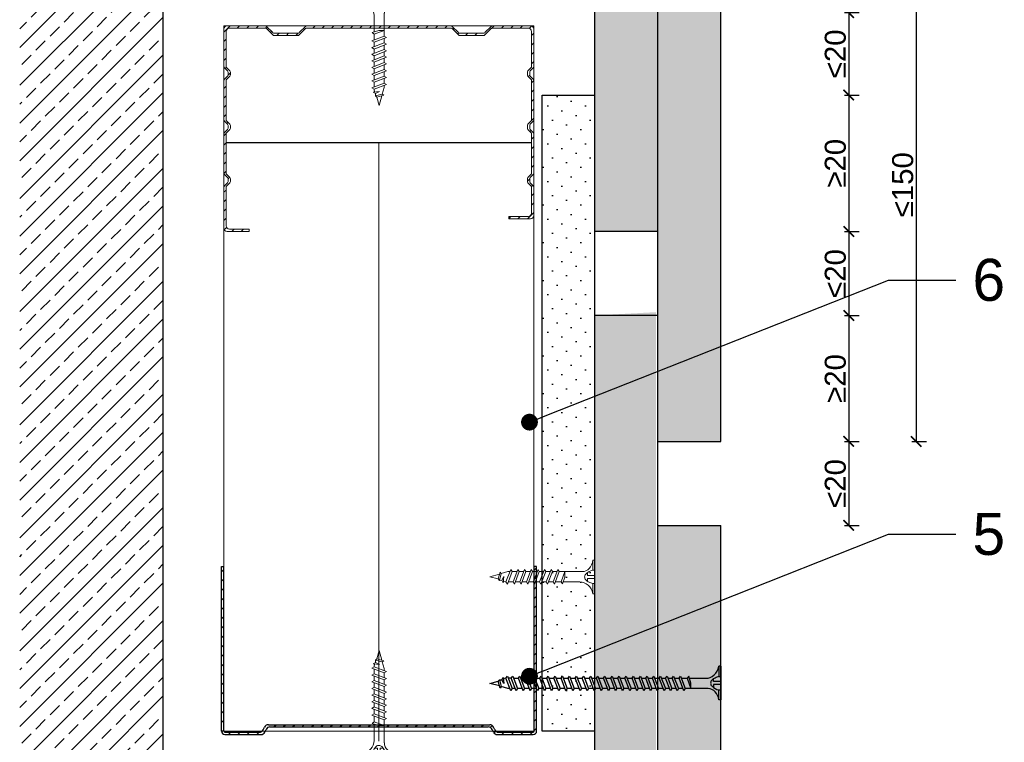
# Model space of a CAD drawing. Header units: millimetres. Extents: x 311 to 5395, y 1032 to 1644.
# Tile 29 of 30: x 5161 to 5395, y 1349 to 1522. Entities that reach past the tile are written whole.
import ezdxf
from ezdxf import colors
from ezdxf.entities.mleader import LeaderData, LeaderLine
from ezdxf.math import Vec2, Vec3

# ---------------------------------------------------------------- set-up
doc = ezdxf.new("R2010")
doc.units = ezdxf.units.MM
for name, color, linetype, lineweight in [('_ISOVER WELNA', 7, 'BATTING', 9), ('_RIGIPS AKCESORIA', 7, 'Continuous', 18), ('_RIGIPS G-K', 7, 'Continuous', 25), ('_RIGIPS PROFIL', 7, 'Continuous', 18), ('OPISY', 7, 'Continuous', 9), ('WYMIARY', 7, 'Continuous', 25)]:
    doc.layers.add(name, color=color, linetype=linetype, lineweight=lineweight)
doc.layers.add('_Rigips_Akcesoria', color=7, linetype='Continuous')
doc.styles.get("Standard").update_dxf_attribs({"font": 'arial.ttf'})
doc.linetypes.add('BATTING', pattern='A,0.00254,-2.54,[134,ltypeshp.shx,S=2.54,R=0,X=-2.54,Y=0],-5.08,[134,ltypeshp.shx,S=2.54,R=180,X=2.54,Y=0],-2.54', length=10.16254)
doc.dimstyles.new('ISO-25', dxfattribs={"dimtxt": 5, "dimasz": 2.5, "dimexe": 2.5, "dimexo": 0.625, "dimtad": 1, "dimtxsty": 'Standard', "dimblk": 'ARCHTICK', "dimcen": 2.5, "dimadec": 0, "dimazin": 0, "dimtfac": 1, "dimtmove": 0, "dimatfit": 3, "dimfxl": 1, "dimfxlon": 1, "dimarcsym": 0})
pattern_1 = [(45, (6715.6008, -1052.7205), (-1.122532, 3.367596), [0, -3.175])]

# ---------------------------------------------------------------- blocks, each defined once
blk = doc.blocks.new('TN 25')
at = {"layer": '_RIGIPS AKCESORIA'}
for p, q in [((0, -0.84), (0, 7.16)), ((0, 7.16), (0.46, 7.16)), ((0.46, 7.16), (0.46, 4.78)), ((0.46, 4.78), (0, 4.78)), ((8.47, 4.46), (8.79, 5)), ((8.79, 5), (9.93, 2.01)), ((10.1, 4.46), (10.41, 5)), ((10.41, 5), (11.56, 2.01)), ((11.67, 4.46), (11.99, 5)), ((11.99, 5), (13.14, 2.01)), ((13.21, 4.46), (13.52, 5)), ((13.52, 5), (14.67, 2.01)), ((14.8, 4.46), (15.12, 5)), ((15.12, 5), (16.26, 2.01)), ((16.42, 4.46), (16.73, 5)), ((16.73, 5), (17.88, 2.01)), ((17.99, 4.46), (18.31, 5)), ((18.31, 5), (19.45, 2.01)), ((19.68, 4.46), (20, 5)), ((20, 5), (21.14, 2.01)), ((0, 3.5), (1.77, 3.5)), ((0, 2.83), (1.77, 2.83)), ((1.77, 3.5), (1.77, 4.2)), ((1.77, 2.83), (1.77, 2.18)), ((3.02, 4.46), (8.47, 4.46)), ((7.12, 4.46), (7.12, 3.18)), ((8.03, 2.01), (7.12, 4.46)), ((7.12, 3.18), (7.65, 1.53)), ((9.61, 1.51), (8.47, 4.46)), ((9, 4.46), (10.1, 4.46)), ((11.23, 1.51), (10.1, 4.46)), ((10.62, 4.46), (11.67, 4.46)), ((12.81, 1.51), (11.67, 4.46)), ((12.2, 4.46), (13.21, 4.46)), ((14.34, 1.51), (13.21, 4.46)), ((13.73, 4.46), (14.8, 4.46)), ((15.94, 1.51), (14.8, 4.46)), ((15.33, 4.46), (16.42, 4.46)), ((17.55, 1.51), (16.42, 4.46)), ((16.94, 4.46), (17.99, 4.46)), ((19.13, 1.51), (17.99, 4.46)), ((18.52, 4.46), (19.68, 4.46)), ((20.82, 1.51), (19.68, 4.46)), ((20.21, 4.46), (20.7, 4.46)), ((20.7, 4.46), (22.28, 3.98)), ((21.85, 1.83), (21.67, 3.28)), ((21.67, 3.28), (22.14, 2.4)), ((22.14, 2.4), (21.85, 1.83)), ((22.7, 2.36), (22.14, 2.4)), ((22.28, 3.98), (22.56, 4.37)), ((22.7, 2.36), (22.28, 3.98)), ((22.56, 4.37), (23.03, 2.71)), ((23.03, 2.71), (22.7, 2.36)), ((22.71, 3.85), (25, 3.24)), ((25, 3.24), (23.03, 2.71)), ((0.46, 1.64), (0, 1.64)), ((0.46, -0.84), (0.46, 1.64)), ((7.49, 2.01), (3.55, 2.01)), ((7.65, 1.53), (8.03, 2.01)), ((9.41, 2.01), (8.03, 2.01)), ((9.93, 2.01), (9.61, 1.51)), ((11.04, 2.01), (9.93, 2.01)), ((11.56, 2.01), (11.23, 1.51)), ((12.61, 2.01), (11.56, 2.01)), ((13.14, 2.01), (12.81, 1.51)), ((14.15, 2.01), (13.14, 2.01)), ((14.67, 2.01), (14.34, 1.51)), ((15.74, 2.01), (14.67, 2.01)), ((16.26, 2.01), (15.94, 1.51)), ((17.36, 2.01), (16.26, 2.01)), ((17.88, 2.01), (17.55, 1.51)), ((18.93, 2.01), (17.88, 2.01)), ((19.45, 2.01), (19.13, 1.51)), ((19.45, 2.01), (20.62, 2.01)), ((21.14, 2.01), (20.82, 1.51)), ((21.14, 2.01), (21.81, 2.12)), ((0, -0.84), (0.46, -0.84))]:
    blk.add_line(p, q, dxfattribs=at)
for centre, major_axis, ratio, start_param, end_param in [((3.09, 7.67), (0.17, 3.2), 0.826134, 1.773653, 3.180586), ((-0.04, 0.9), (0, 3.93), 0.848176, -0.720942, -0.151112), ((0.59, 4.62), (0, 2.81), 0.848176, 3.475072, 3.862535), ((1.66, 3.18), (0, 0.895), 0.848176, -1.552777, -0.720942), ((1.66, 3.18), (0, 0.895), 0.848176, 3.862535, 4.730408), ((3.37, -1.57), (0.28, 3.57), 0.832181, 0.035984, 1.430787), ((-2.73, 15.91), (0, 14.76), 0.848176, 3.399396, 3.475072)]:
    blk.add_ellipse(centre, major_axis=major_axis, ratio=ratio, start_param=start_param, end_param=end_param, dxfattribs=at)
blk = doc.blocks.new('CW 75 ULTRASTIL')
h = blk.add_hatch()
h.set_pattern_fill('ANSI31', color=256, scale=0.5, style=0)
h.paths.add_polyline_path([(106.07, 103.31, -0.414214), (106.87, 104.11), (115.19, 104.11, -0.198912), (115.55, 103.96), (116.25, 103.25, 0.198912), (116.61, 103.11), (117.19, 103.11, 0.198912), (117.55, 103.25), (118.25, 103.96, -0.198912), (118.61, 104.11), (127.89, 104.11, -0.198912), (128.25, 103.96), (128.95, 103.25, 0.198912), (129.31, 103.11), (129.89, 103.11, 0.198912), (130.25, 103.25), (130.95, 103.96, -0.198912), (131.31, 104.11), (140.59, 104.11, -0.198912), (140.95, 103.96), (141.65, 103.25, 0.198912), (142.01, 103.11), (142.59, 103.11, 0.198912), (142.95, 103.25), (143.65, 103.96, -0.198912), (144.01, 104.11), (153.17, 104.11, -0.414214), (153.97, 103.31), (153.97, 98.66), (154.52, 98.66), (154.52, 103.86, 0.414214), (153.72, 104.66), (144.01, 104.66, 0.198912), (143.65, 104.51), (142.95, 103.8, -0.198912), (142.59, 103.66), (142.01, 103.66, -0.198912), (141.65, 103.8), (140.95, 104.51, 0.198912), (140.59, 104.66), (131.31, 104.66, 0.198912), (130.95, 104.51), (130.25, 103.8, -0.198912), (129.89, 103.66), (129.31, 103.66, -0.198912), (128.95, 103.8), (128.25, 104.51, 0.198912), (127.89, 104.66), (118.61, 104.66, 0.198912), (118.25, 104.51), (117.55, 103.8, -0.198912), (117.19, 103.66), (116.61, 103.66, -0.198912), (116.25, 103.8), (115.55, 104.51, 0.198912), (115.19, 104.66), (106.32, 104.66, 0.414214), (105.52, 103.86), (105.52, 94.86, 0.198912), (105.67, 94.51), (107.17, 93, -0.198912), (107.32, 92.65), (107.32, 87.06, -0.198912), (107.17, 86.71), (105.67, 85.2, 0.198912), (105.52, 84.85), (105.52, 50.66, 0.198912), (105.67, 50.31), (107.17, 48.8, -0.198912), (107.32, 48.45), (107.32, 42.86, -0.198912), (107.17, 42.51), (105.67, 41, 0.198912), (105.52, 40.65), (105.52, 31.66, 0.414214), (106.32, 30.86), (115.19, 30.86, 0.198912), (115.55, 31), (116.25, 31.71, -0.198912), (116.61, 31.86), (117.19, 31.86, -0.198912), (117.55, 31.71), (118.25, 31, 0.198912), (118.61, 30.86), (127.89, 30.86, 0.198912), (128.25, 31), (128.95, 31.71, -0.198912), (129.31, 31.86), (129.89, 31.86, -0.198912), (130.25, 31.71), (130.95, 31, 0.198912), (131.31, 30.86), (140.59, 30.86, 0.198912), (140.95, 31), (141.65, 31.71, -0.198912), (142.01, 31.86), (142.59, 31.86, -0.198912), (142.95, 31.71), (143.65, 31, 0.198912), (144.01, 30.86), (150.72, 30.86, 0.414214), (151.52, 31.66), (151.52, 36.86), (150.97, 36.86), (150.97, 32.21, -0.414214), (150.17, 31.41), (144.01, 31.41, -0.198912), (143.65, 31.55), (142.95, 32.26, 0.198912), (142.59, 32.41), (142.01, 32.41, 0.198912), (141.65, 32.26), (140.95, 31.55, -0.198912), (140.59, 31.41), (131.31, 31.41, -0.198912), (130.95, 31.55), (130.25, 32.26, 0.198912), (129.89, 32.41), (129.31, 32.41, 0.198912), (128.95, 32.26), (128.25, 31.55, -0.198912), (127.89, 31.41), (118.61, 31.41, -0.198912), (118.25, 31.55), (117.55, 32.26, 0.198912), (117.19, 32.41), (116.61, 32.41, 0.198912), (116.25, 32.26), (115.55, 31.55, -0.198912), (115.19, 31.41), (106.87, 31.41, -0.414214), (106.07, 32.21), (106.07, 40.65, -0.198912), (106.22, 41), (107.72, 42.51, 0.198912), (107.87, 42.86), (107.87, 48.45, 0.198912), (107.72, 48.8), (106.22, 50.31, -0.198912), (106.07, 50.66), (106.07, 84.85, -0.198912), (106.22, 85.2), (107.72, 86.71, 0.198912), (107.87, 87.06), (107.87, 92.65, 0.198912), (107.72, 93), (106.22, 94.51, -0.198912), (106.07, 94.86)])
at = {"layer": '_RIGIPS PROFIL'}
for p, q in [((105.52, 103.86), (105.52, 94.86)), ((106.07, 103.31), (106.07, 94.86)), ((115.19, 104.66), (106.32, 104.66)), ((115.19, 104.11), (106.87, 104.11)), ((115.55, 104.51), (116.25, 103.8)), ((115.55, 103.96), (116.25, 103.25)), ((117.19, 103.66), (116.61, 103.66)), ((118.25, 104.51), (117.55, 103.8)), ((118.25, 103.96), (117.55, 103.25)), ((127.89, 104.66), (118.61, 104.66)), ((127.89, 104.11), (118.61, 104.11)), ((128.25, 104.51), (128.95, 103.8)), ((128.25, 103.96), (128.95, 103.25)), ((129.89, 103.66), (129.31, 103.66)), ((130.95, 104.51), (130.25, 103.8)), ((130.95, 103.96), (130.25, 103.25)), ((131.31, 104.66), (140.59, 104.66)), ((131.31, 104.11), (140.59, 104.11)), ((140.95, 104.51), (141.65, 103.8)), ((140.95, 103.96), (141.65, 103.25)), ((142.59, 103.66), (142.01, 103.66)), ((143.65, 104.51), (142.95, 103.8)), ((143.65, 103.96), (142.95, 103.25)), ((153.72, 104.66), (144.01, 104.66)), ((153.17, 104.11), (144.01, 104.11)), ((153.97, 98.66), (153.97, 103.31)), ((154.52, 98.66), (154.52, 103.86)), ((117.19, 103.11), (116.61, 103.11)), ((129.89, 103.11), (129.31, 103.11)), ((142.59, 103.11), (142.01, 103.11)), ((153.97, 98.66), (154.52, 98.66)), ((107.17, 93), (105.67, 94.51)), ((107.72, 93), (106.22, 94.51)), ((107.32, 92.65), (107.32, 87.06)), ((107.87, 92.65), (107.87, 87.06)), ((105.52, 84.85), (105.52, 50.66)), ((107.17, 86.71), (105.67, 85.2)), ((106.07, 84.85), (106.07, 50.66)), ((107.72, 86.71), (106.22, 85.2)), ((107.17, 48.8), (105.67, 50.31)), ((107.72, 48.8), (106.22, 50.31)), ((107.32, 42.86), (107.32, 48.45)), ((107.87, 42.86), (107.87, 48.45)), ((107.17, 42.51), (105.67, 41)), ((107.72, 42.51), (106.22, 41)), ((105.52, 31.66), (105.52, 40.65)), ((106.07, 32.21), (106.07, 40.65)), ((150.97, 36.86), (150.97, 32.21)), ((150.97, 36.86), (151.52, 36.86)), ((151.52, 36.86), (151.52, 31.66)), ((115.19, 30.86), (106.32, 30.86)), ((115.19, 31.41), (106.87, 31.41)), ((115.55, 31.55), (116.25, 32.26)), ((115.55, 31), (116.25, 31.71)), ((117.19, 32.41), (116.61, 32.41)), ((117.19, 31.86), (116.61, 31.86)), ((118.25, 31.55), (117.55, 32.26)), ((118.25, 31), (117.55, 31.71)), ((127.89, 31.41), (118.61, 31.41)), ((127.89, 30.86), (118.61, 30.86)), ((128.25, 31.55), (128.95, 32.26)), ((128.25, 31), (128.95, 31.71)), ((129.89, 32.41), (129.31, 32.41)), ((129.89, 31.86), (129.31, 31.86)), ((130.95, 31.55), (130.25, 32.26)), ((130.95, 31), (130.25, 31.71)), ((131.31, 31.41), (140.59, 31.41)), ((131.31, 30.86), (140.59, 30.86)), ((140.95, 31.55), (141.65, 32.26)), ((140.95, 31), (141.65, 31.71)), ((142.59, 32.41), (142.01, 32.41)), ((142.59, 31.86), (142.01, 31.86)), ((143.65, 31.55), (142.95, 32.26)), ((143.65, 31), (142.95, 31.71)), ((150.17, 31.41), (144.01, 31.41)), ((150.72, 30.86), (144.01, 30.86))]:
    blk.add_line(p, q, dxfattribs=at)
for centre, radius, start, end in [((106.32, 103.86), 0.8, 90, 180), ((106.87, 103.31), 0.8, 90, 180), ((115.19, 104.16), 0.5, 45, 90), ((115.19, 103.61), 0.5, 45, 90), ((116.61, 104.16), 0.5, 225, 270), ((116.61, 103.61), 0.5, 225, 270), ((117.19, 104.16), 0.5, 270, 315), ((117.19, 103.61), 0.5, 270, 315), ((118.61, 104.16), 0.5, 90, 135), ((118.61, 103.61), 0.5, 90, 135), ((127.89, 104.16), 0.5, 45, 90), ((127.89, 103.61), 0.5, 45, 90), ((129.31, 104.16), 0.5, 225, 270), ((129.31, 103.61), 0.5, 225, 270), ((129.89, 104.16), 0.5, 270, 315), ((129.89, 103.61), 0.5, 270, 315), ((131.31, 104.16), 0.5, 90, 135), ((131.31, 103.61), 0.5, 90, 135), ((140.59, 104.16), 0.5, 45, 90), ((140.59, 103.61), 0.5, 45, 90), ((142.01, 104.16), 0.5, 225, 270), ((142.01, 103.61), 0.5, 225, 270), ((142.59, 104.16), 0.5, 270, 315), ((142.59, 103.61), 0.5, 270, 315), ((144.01, 104.16), 0.5, 90, 135), ((144.01, 103.61), 0.5, 90, 135), ((153.17, 103.31), 0.8, 0, 90), ((153.72, 103.86), 0.8, 0, 90), ((106.02, 94.86), 0.5, 180, 225), ((106.57, 94.86), 0.5, 180, 225), ((106.82, 92.65), 0.5, 0, 45), ((107.37, 92.65), 0.5, 0, 45), ((106.82, 87.06), 0.5, 315, 0), ((107.37, 87.06), 0.5, 315, 0), ((106.02, 84.85), 0.5, 135, 180), ((106.57, 84.85), 0.5, 135, 180), ((106.02, 50.66), 0.5, 180, 225), ((106.57, 50.66), 0.5, 180, 225), ((106.82, 48.45), 0.5, 0, 45), ((107.37, 48.45), 0.5, 0, 45), ((106.82, 42.86), 0.5, 315, 0), ((107.37, 42.86), 0.5, 315, 0), ((106.02, 40.65), 0.5, 135, 180), ((106.57, 40.65), 0.5, 135, 180), ((106.32, 31.66), 0.8, 180, 270), ((106.87, 32.21), 0.8, 180, 270), ((115.19, 31.91), 0.5, 270, 315), ((115.19, 31.36), 0.5, 270, 315), ((116.61, 31.91), 0.5, 90, 135), ((116.61, 31.36), 0.5, 90, 135), ((117.19, 31.91), 0.5, 45, 90), ((117.19, 31.36), 0.5, 45, 90), ((118.61, 31.91), 0.5, 225, 270), ((118.61, 31.36), 0.5, 225, 270), ((127.89, 31.91), 0.5, 270, 315), ((127.89, 31.36), 0.5, 270, 315), ((129.31, 31.91), 0.5, 90, 135), ((129.31, 31.36), 0.5, 90, 135), ((129.89, 31.91), 0.5, 45, 90), ((129.89, 31.36), 0.5, 45, 90), ((131.31, 31.91), 0.5, 225, 270), ((131.31, 31.36), 0.5, 225, 270), ((140.59, 31.91), 0.5, 270, 315), ((140.59, 31.36), 0.5, 270, 315), ((142.01, 31.91), 0.5, 90, 135), ((142.01, 31.36), 0.5, 90, 135), ((142.59, 31.91), 0.5, 45, 90), ((142.59, 31.36), 0.5, 45, 90), ((144.01, 31.91), 0.5, 225, 270), ((144.01, 31.36), 0.5, 225, 270), ((150.17, 32.21), 0.8, 270, 0), ((150.72, 31.66), 0.8, 270, 0)]:
    blk.add_arc(centre, radius, start, end, dxfattribs=at)
blk = doc.blocks.new('TN 55')
at = {"layer": '_Rigips_Akcesoria'}
for p, q in [((0, -0.84), (0, 7.16)), ((0, 7.16), (0.46, 7.16)), ((0.46, 7.16), (0.46, 4.78)), ((0.46, 4.78), (0, 4.78)), ((8.47, 4.46), (8.79, 5)), ((8.79, 5), (9.93, 2.01)), ((10.1, 4.46), (10.41, 5)), ((10.41, 5), (11.56, 2.01)), ((11.67, 4.46), (11.99, 5)), ((11.99, 5), (13.14, 2.01)), ((13.21, 4.46), (13.52, 5)), ((13.52, 5), (14.67, 2.01)), ((14.8, 4.46), (15.12, 5)), ((15.12, 5), (16.26, 2.01)), ((16.42, 4.46), (16.73, 5)), ((16.73, 5), (17.88, 2.01)), ((17.99, 4.46), (18.31, 5)), ((18.31, 5), (19.45, 2.01)), ((19.68, 4.46), (20, 5)), ((20, 5), (21.14, 2.01)), ((21.37, 4.46), (21.69, 5)), ((21.69, 5), (22.83, 2.01)), ((23.06, 4.46), (23.38, 5)), ((23.38, 5), (24.52, 2.01)), ((24.75, 4.46), (25.07, 5)), ((25.07, 5), (26.21, 2.01)), ((26.44, 4.46), (26.76, 5)), ((26.76, 5), (27.9, 2.01)), ((28.13, 4.46), (28.45, 5)), ((28.45, 5), (29.59, 2.01)), ((29.82, 4.46), (30.14, 5)), ((30.14, 5), (31.28, 2.01)), ((31.51, 4.46), (31.83, 5)), ((31.83, 5), (32.97, 2.01)), ((33.2, 4.46), (33.52, 5)), ((33.52, 5), (34.66, 2.01)), ((34.89, 4.46), (35.21, 5)), ((35.21, 5), (36.35, 2.01)), ((36.58, 4.46), (36.9, 5)), ((36.9, 5), (38.04, 2.01)), ((38.27, 4.46), (38.59, 5)), ((38.59, 5), (39.73, 2.01)), ((39.96, 4.46), (40.28, 5)), ((40.28, 5), (41.42, 2.01)), ((41.65, 4.46), (41.97, 5)), ((41.97, 5), (43.11, 2.01)), ((43.34, 4.46), (43.66, 5)), ((43.66, 5), (44.8, 2.01)), ((45.03, 4.46), (45.35, 5)), ((45.35, 5), (46.49, 2.01)), ((46.72, 4.46), (47.04, 5)), ((47.04, 5), (48.18, 2.01)), ((48.41, 4.46), (48.73, 5)), ((48.73, 5), (49.87, 2.01)), ((49.68, 4.46), (50, 5)), ((50, 5), (51.14, 2.01)), ((0, 3.5), (1.77, 3.5)), ((0, 2.83), (1.77, 2.83)), ((1.77, 3.5), (1.77, 4.2)), ((1.77, 2.83), (1.77, 2.18)), ((3.02, 4.46), (8.47, 4.46)), ((7.12, 4.46), (7.12, 3.18)), ((8.03, 2.01), (7.12, 4.46)), ((7.12, 3.18), (7.65, 1.53)), ((9.61, 1.51), (8.47, 4.46)), ((9, 4.46), (10.1, 4.46)), ((11.23, 1.51), (10.1, 4.46)), ((10.62, 4.46), (11.67, 4.46)), ((12.81, 1.51), (11.67, 4.46)), ((12.2, 4.46), (13.21, 4.46)), ((14.34, 1.51), (13.21, 4.46)), ((13.73, 4.46), (14.8, 4.46)), ((15.94, 1.51), (14.8, 4.46)), ((15.33, 4.46), (16.42, 4.46)), ((17.55, 1.51), (16.42, 4.46)), ((16.94, 4.46), (17.99, 4.46)), ((19.13, 1.51), (17.99, 4.46)), ((18.52, 4.46), (19.68, 4.46)), ((20.82, 1.51), (19.68, 4.46)), ((20.21, 4.46), (21.37, 4.46)), ((22.51, 1.51), (21.37, 4.46)), ((21.9, 4.46), (23.06, 4.46)), ((24.2, 1.51), (23.06, 4.46)), ((23.59, 4.46), (24.75, 4.46)), ((25.89, 1.51), (24.75, 4.46)), ((25.28, 4.46), (26.44, 4.46)), ((27.58, 1.51), (26.44, 4.46)), ((26.96, 4.46), (28.13, 4.46)), ((29.27, 1.51), (28.13, 4.46)), ((28.65, 4.46), (29.82, 4.46)), ((30.96, 1.51), (29.82, 4.46)), ((30.34, 4.46), (31.51, 4.46)), ((32.65, 1.51), (31.51, 4.46)), ((32.03, 4.46), (33.2, 4.46)), ((34.34, 1.51), (33.2, 4.46)), ((33.72, 4.46), (34.89, 4.46)), ((36.03, 1.51), (34.89, 4.46)), ((35.41, 4.46), (36.58, 4.46)), ((37.72, 1.51), (36.58, 4.46)), ((37.1, 4.46), (38.27, 4.46)), ((39.41, 1.51), (38.27, 4.46)), ((38.79, 4.46), (39.96, 4.46)), ((41.1, 1.51), (39.96, 4.46)), ((40.48, 4.46), (41.65, 4.46)), ((42.79, 1.51), (41.65, 4.46)), ((42.17, 4.46), (43.34, 4.46)), ((44.48, 1.51), (43.34, 4.46)), ((43.86, 4.46), (45.03, 4.46)), ((46.17, 1.51), (45.03, 4.46)), ((45.55, 4.46), (46.72, 4.46)), ((47.86, 1.51), (46.72, 4.46)), ((47.24, 4.46), (48.41, 4.46)), ((49.55, 1.51), (48.41, 4.46)), ((48.93, 4.46), (49.68, 4.46)), ((50.82, 1.51), (49.68, 4.46)), ((50.21, 4.46), (50.7, 4.46)), ((50.7, 4.46), (52.28, 3.98)), ((51.85, 1.83), (51.67, 3.28)), ((51.67, 3.28), (52.14, 2.4)), ((52.14, 2.4), (51.85, 1.83)), ((52.7, 2.36), (52.14, 2.4)), ((52.28, 3.98), (52.56, 4.37)), ((52.7, 2.36), (52.28, 3.98)), ((52.56, 4.37), (53.03, 2.71)), ((53.03, 2.71), (52.7, 2.36)), ((52.71, 3.85), (55, 3.24)), ((55, 3.24), (53.03, 2.71)), ((0.46, 1.64), (0, 1.64)), ((0.46, -0.84), (0.46, 1.64)), ((7.49, 2.01), (3.55, 2.01)), ((7.65, 1.53), (8.03, 2.01)), ((9.41, 2.01), (8.03, 2.01)), ((9.93, 2.01), (9.61, 1.51)), ((11.04, 2.01), (9.93, 2.01)), ((11.56, 2.01), (11.23, 1.51)), ((12.61, 2.01), (11.56, 2.01)), ((13.14, 2.01), (12.81, 1.51)), ((14.15, 2.01), (13.14, 2.01)), ((14.67, 2.01), (14.34, 1.51)), ((15.74, 2.01), (14.67, 2.01)), ((16.26, 2.01), (15.94, 1.51)), ((17.36, 2.01), (16.26, 2.01)), ((17.88, 2.01), (17.55, 1.51)), ((18.93, 2.01), (17.88, 2.01)), ((19.45, 2.01), (19.13, 1.51)), ((20.62, 2.01), (19.45, 2.01)), ((21.14, 2.01), (20.82, 1.51)), ((22.31, 2.01), (21.14, 2.01)), ((22.83, 2.01), (22.51, 1.51)), ((24, 2.01), (22.83, 2.01)), ((24.52, 2.01), (24.2, 1.51)), ((25.69, 2.01), (24.52, 2.01)), ((26.21, 2.01), (25.89, 1.51)), ((27.38, 2.01), (26.21, 2.01)), ((27.9, 2.01), (27.58, 1.51)), ((29.07, 2.01), (27.9, 2.01)), ((29.59, 2.01), (29.27, 1.51)), ((30.76, 2.01), (29.59, 2.01)), ((31.28, 2.01), (30.96, 1.51)), ((32.45, 2.01), (31.28, 2.01)), ((32.97, 2.01), (32.65, 1.51)), ((34.14, 2.01), (32.97, 2.01)), ((34.66, 2.01), (34.34, 1.51)), ((35.83, 2.01), (34.66, 2.01)), ((36.35, 2.01), (36.03, 1.51)), ((37.52, 2.01), (36.35, 2.01)), ((38.04, 2.01), (37.72, 1.51)), ((39.21, 2.01), (38.04, 2.01)), ((39.73, 2.01), (39.41, 1.51)), ((40.9, 2.01), (39.73, 2.01)), ((41.42, 2.01), (41.1, 1.51)), ((42.59, 2.01), (41.42, 2.01)), ((43.11, 2.01), (42.79, 1.51)), ((44.28, 2.01), (43.11, 2.01)), ((44.8, 2.01), (44.48, 1.51)), ((45.97, 2.01), (44.8, 2.01)), ((46.49, 2.01), (46.17, 1.51)), ((47.66, 2.01), (46.49, 2.01)), ((48.18, 2.01), (47.86, 1.51)), ((49.35, 2.01), (48.18, 2.01)), ((49.87, 2.01), (49.55, 1.51)), ((49.87, 2.01), (50.62, 2.01)), ((51.14, 2.01), (50.82, 1.51)), ((51.14, 2.01), (51.81, 2.12)), ((0, -0.84), (0.46, -0.84))]:
    blk.add_line(p, q, dxfattribs=at)
for centre, major_axis, ratio, start_param, end_param in [((3.09, 7.67), (0.17, 3.2), 0.826134, 1.773653, 3.180586), ((-0.04, 0.9), (0, 3.93), 0.848176, -0.720942, -0.151112), ((0.59, 4.62), (0, 2.81), 0.848176, 3.475072, 3.862535), ((1.66, 3.18), (0, 0.895), 0.848176, -1.552777, -0.720942), ((1.66, 3.18), (0, 0.895), 0.848176, 3.862535, 4.730408), ((3.37, -1.57), (0.28, 3.57), 0.832181, 0.035984, 1.430787), ((-2.73, 15.91), (0, 14.76), 0.848176, 3.399396, 3.475072)]:
    blk.add_ellipse(centre, major_axis=major_axis, ratio=ratio, start_param=start_param, end_param=end_param, dxfattribs=at)
blk = doc.blocks.new('_ArchTick')
at = {"color": 0, "linetype": 'ByBlock', "const_width": 0.15}
blk.add_lwpolyline([(-0.5, -0.5), (0.5, 0.5)], dxfattribs=at)
blk = doc.blocks.new('*D35')
at = {"layer": 'Defpoints', "color": 0, "transparency": 16777216}
for p in [(5310.33, 1471.15), (5312.85, 1451.15), (5358.27, 1451.15)]:
    blk.add_point(p, dxfattribs=at)
at = {"layer": 'WYMIARY', "color": 0, "lineweight": -2, "transparency": 16777216}
for p, q in [((5357.27, 1471.15), (5360.77, 1471.15)), ((5358.27, 1471.15), (5358.27, 1451.15)), ((5357.27, 1451.15), (5360.77, 1451.15))]:
    blk.add_line(p, q, dxfattribs=at)
at = {"layer": 'WYMIARY', "color": 0, "lineweight": -2, "transparency": 16777216, "xscale": 2.5, "yscale": 2.5, "zscale": 2.5}
for p, rotation in [((5358.27, 1471.15), 90), ((5358.27, 1451.15), 270)]:
    blk.add_blockref('_ArchTick', p, dxfattribs=dict(at, rotation=rotation))
at = {"layer": 'WYMIARY', "color": 0, "transparency": 16777216, "insert": (5355.1, 1461.15), "char_height": 5, "attachment_point": 5, "rotation": 90}
blk.add_mtext('≤20', dxfattribs=at)
blk = doc.blocks.new('*D36')
at = {"layer": 'Defpoints', "color": 0, "transparency": 16777216}
for p in [(5297.83, 1503.65), (5310.33, 1471.15), (5358.27, 1471.15)]:
    blk.add_point(p, dxfattribs=at)
at = {"layer": 'WYMIARY', "color": 0, "lineweight": -2, "transparency": 16777216}
for p, q in [((5357.27, 1503.65), (5360.77, 1503.65)), ((5358.27, 1503.65), (5358.27, 1471.15)), ((5357.27, 1471.15), (5360.77, 1471.15))]:
    blk.add_line(p, q, dxfattribs=at)
at = {"layer": 'WYMIARY', "color": 0, "lineweight": -2, "transparency": 16777216, "xscale": 2.5, "yscale": 2.5, "zscale": 2.5}
for p, rotation in [((5358.27, 1503.65), 90), ((5358.27, 1471.15), 270)]:
    blk.add_blockref('_ArchTick', p, dxfattribs=dict(at, rotation=rotation))
at = {"layer": 'WYMIARY', "color": 0, "transparency": 16777216, "insert": (5355.1, 1487.4), "char_height": 5, "attachment_point": 5, "rotation": 90}
blk.add_mtext('≥20', dxfattribs=at)
blk = doc.blocks.new('*D37')
at = {"layer": 'Defpoints', "color": 0, "transparency": 16777216}
for p in [(5296.17, 1523.26), (5297.83, 1503.65), (5358.27, 1503.65)]:
    blk.add_point(p, dxfattribs=at)
at = {"layer": 'WYMIARY', "color": 0, "lineweight": -2, "transparency": 16777216}
for p, q in [((5357.27, 1523.26), (5360.77, 1523.26)), ((5358.27, 1523.26), (5358.27, 1503.65)), ((5357.27, 1503.65), (5360.77, 1503.65))]:
    blk.add_line(p, q, dxfattribs=at)
at = {"layer": 'WYMIARY', "color": 0, "lineweight": -2, "transparency": 16777216, "xscale": 2.5, "yscale": 2.5, "zscale": 2.5}
for p, rotation in [((5358.27, 1523.26), 90), ((5358.27, 1503.65), 270)]:
    blk.add_blockref('_ArchTick', p, dxfattribs=dict(at, rotation=rotation))
at = {"layer": 'WYMIARY', "color": 0, "transparency": 16777216, "insert": (5355.1, 1513.46), "char_height": 5, "attachment_point": 5, "rotation": 90}
blk.add_mtext('≤20', dxfattribs=at)
blk = doc.blocks.new('*D38')
at = {"layer": 'Defpoints', "color": 0, "transparency": 16777216}
for p in [(5312.85, 1451.15), (5322.83, 1421.15), (5358.27, 1421.15)]:
    blk.add_point(p, dxfattribs=at)
at = {"layer": 'WYMIARY', "color": 0, "lineweight": -2, "transparency": 16777216}
for p, q in [((5357.27, 1451.15), (5360.77, 1451.15)), ((5358.27, 1451.15), (5358.27, 1421.15)), ((5357.27, 1421.15), (5360.77, 1421.15))]:
    blk.add_line(p, q, dxfattribs=at)
at = {"layer": 'WYMIARY', "color": 0, "lineweight": -2, "transparency": 16777216, "xscale": 2.5, "yscale": 2.5, "zscale": 2.5}
for p, rotation in [((5358.27, 1451.15), 90), ((5358.27, 1421.15), 270)]:
    blk.add_blockref('_ArchTick', p, dxfattribs=dict(at, rotation=rotation))
at = {"layer": 'WYMIARY', "color": 0, "transparency": 16777216, "insert": (5355.1, 1436.15), "char_height": 5, "attachment_point": 5, "rotation": 90}
blk.add_mtext('≥20', dxfattribs=at)
blk = doc.blocks.new('*D39')
at = {"layer": 'Defpoints', "color": 0, "transparency": 16777216}
for p in [(5322.83, 1421.15), (5322.83, 1401.15), (5358.27, 1401.15)]:
    blk.add_point(p, dxfattribs=at)
at = {"layer": 'WYMIARY', "color": 0, "lineweight": -2, "transparency": 16777216}
for p, q in [((5357.27, 1421.15), (5360.77, 1421.15)), ((5358.27, 1421.15), (5358.27, 1401.15)), ((5357.27, 1401.15), (5360.77, 1401.15))]:
    blk.add_line(p, q, dxfattribs=at)
at = {"layer": 'WYMIARY', "color": 0, "lineweight": -2, "transparency": 16777216, "xscale": 2.5, "yscale": 2.5, "zscale": 2.5}
for p, rotation in [((5358.27, 1421.15), 90), ((5358.27, 1401.15), 270)]:
    blk.add_blockref('_ArchTick', p, dxfattribs=dict(at, rotation=rotation))
at = {"layer": 'WYMIARY', "color": 0, "transparency": 16777216, "insert": (5355.1, 1411.15), "char_height": 5, "attachment_point": 5, "rotation": 90}
blk.add_mtext('≤20', dxfattribs=at)
blk = doc.blocks.new('_Dot')
at = {"color": 0, "linetype": 'ByBlock', "lineweight": -2}
blk.add_line((-0.5, 0), (-1, 0), dxfattribs=at)
at = {"color": 0, "linetype": 'ByBlock', "const_width": 0.5}
blk.add_lwpolyline([(-0.25, 0, 1), (0.25, 0, 1)], format="xyb", close=True, dxfattribs=at)
blk = doc.blocks.new('*D40')
at = {"layer": 'Defpoints', "color": 0, "transparency": 16777216}
for p in [(5296.4, 1543.43), (5322.83, 1421.15), (5374.32, 1421.15)]:
    blk.add_point(p, dxfattribs=at)
at = {"layer": 'WYMIARY', "color": 0, "lineweight": -2, "transparency": 16777216}
for p, q in [((5373.32, 1543.43), (5376.82, 1543.43)), ((5374.32, 1543.43), (5374.32, 1421.15)), ((5373.32, 1421.15), (5376.82, 1421.15))]:
    blk.add_line(p, q, dxfattribs=at)
at = {"layer": 'WYMIARY', "color": 0, "lineweight": -2, "transparency": 16777216, "xscale": 2.5, "yscale": 2.5, "zscale": 2.5}
for p, rotation in [((5374.32, 1543.43), 90), ((5374.32, 1421.15), 270)]:
    blk.add_blockref('_ArchTick', p, dxfattribs=dict(at, rotation=rotation))
at = {"layer": 'WYMIARY', "color": 0, "transparency": 16777216, "insert": (5371.14, 1482.29), "char_height": 5, "attachment_point": 5, "rotation": 90}
blk.add_mtext('≤150', dxfattribs=at)
blk = doc.blocks.new('UW 75 ULTRASTIL')
h = blk.add_hatch()
h.set_pattern_fill('ANSI31', color=256, scale=0.5, style=0)
h.paths.add_polyline_path([(-11.93, 0.56), (-11.6, 1.24, -0.286951), (-10.7, 1.8), (10.18, 1.8), (41.3, 1.8, -0.286951), (42.2, 1.24), (42.53, 0.56, 0.286951), (43.43, 0), (52, 0, 0.414214), (52.8, 0.8), (52.8, 40), (52.25, 40), (52.25, 0.8, -0.414214), (52, 0.55), (43.77, 0.55, -0.286951), (42.87, 1.11), (42.54, 1.79, 0.286951), (41.64, 2.35), (-11.04, 2.35, 0.286951), (-11.94, 1.79), (-12.27, 1.11, -0.286951), (-13.17, 0.55), (-21.4, 0.55, -0.414214), (-21.65, 0.8), (-21.65, 40), (-22.2, 40), (-22.2, 0.8, 0.414214), (-21.4, 0), (-12.83, 0, 0.286951)])
for p, q in [((-22.2, 0.8), (-22.2, 40)), ((-22.2, 40), (-21.65, 40)), ((-21.65, 0.8), (-21.65, 40)), ((52.25, 0.8), (52.25, 40)), ((52.8, 40), (52.25, 40)), ((52.8, 0.8), (52.8, 40)), ((-11.04, 2.35), (41.64, 2.35)), ((-21.4, 0.55), (-13.17, 0.55)), ((-21.4, 0), (-12.83, 0)), ((-12.27, 1.11), (-11.94, 1.79)), ((-11.93, 0.56), (-11.6, 1.24)), ((-10.7, 1.8), (41.3, 1.8)), ((42.53, 0.56), (42.2, 1.24)), ((42.87, 1.11), (42.54, 1.79)), ((43.43, 0), (52, 0)), ((43.77, 0.55), (52, 0.55))]:
    blk.add_line(p, q)
for centre, radius, start, end in [((-11.04, 1.35), 1, 90, 154.0435), ((41.64, 1.35), 1, 25.9565, 90), ((-21.4, 0.8), 0.8, 180, 270), ((-21.4, 0.8), 0.25, 180, 270), ((-13.17, 1.55), 1, 270, 334.0435), ((-12.83, 1), 1, 270, 334.0435), ((-10.7, 0.8), 1, 90, 154.0435), ((41.3, 0.8), 1, 25.9565, 90), ((43.43, 1), 1, 205.9565, 270), ((43.77, 1.55), 1, 205.9565, 270), ((52, 0.8), 0.8, 270, 0), ((52, 0.8), 0.25, 270, 0)]:
    blk.add_arc(centre, radius, start, end)

msp = doc.modelspace()

# ---------------------------------------------------------------- hatches: boundary and pattern name
at = {"layer": '_RIGIPS G-K'}
h = msp.add_hatch(dxfattribs=at)
h.set_pattern_fill('ANSI33', color=256)
h.paths.add_polyline_path([(5195.026, 1644.004), (5160.926, 1644.004), (5160.926, 1228.297), (5195.026, 1228.297)])
h = msp.add_hatch(dxfattribs=at)
h.set_pattern_fill('DOTS', color=256, scale=2, angle=45, style=0)
h.set_pattern_definition(pattern_1)
h.paths.add_polyline_path([(5297.826, 1451.15), (5297.826, 1228.297), (5312.385, 1229.086), (5312.385, 1451.94)])
h.paths.add_polyline_path([(5297.826, 1644.004), (5297.826, 1471.15), (5312.854, 1471.15), (5312.854, 1644.004)])
h = msp.add_hatch(dxfattribs=at)
h.set_pattern_fill('DOTS', color=256, scale=2, angle=45, style=0)
h.set_pattern_definition(pattern_1)
h.paths.add_polyline_path([(5312.854, 1401.15), (5312.854, 1228.297), (5327.826, 1228.297), (5327.826, 1401.15)])
h.paths.add_polyline_path([(5312.854, 1644.004), (5312.854, 1421.15), (5327.826, 1421.15), (5327.826, 1644.004)])
h = msp.add_hatch(dxfattribs=at)
h.set_pattern_fill('DOTS', color=256, scale=2, angle=45, style=0)
h.set_pattern_definition(pattern_1)
h.paths.add_polyline_path([(5285.326, 1503.65), (5285.326, 1352.15), (5297.826, 1352.15), (5297.826, 1503.65)])

# ---------------------------------------------------------------- linework, layer by layer
at = {"layer": '_ISOVER WELNA', "ltscale": 3.6}
msp.add_line((5246.426, 1492.302), (5246.426, 1349.797), dxfattribs=at)
at = {"layer": '_RIGIPS G-K'}
for p, q in [((5195.026, 1644.004), (5195.026, 1228.297)), ((5297.826, 1228.297), (5297.826, 1644.004)), ((5312.854, 1227.92), (5312.854, 1643.627)), ((5327.826, 1421.15), (5327.826, 1644.004)), ((5285.326, 1352.15), (5285.326, 1503.65)), ((5285.326, 1503.65), (5297.826, 1503.65)), ((5210.076, 1492.302), (5282.776, 1492.302)), ((5312.854, 1471.15), (5297.826, 1471.15)), ((5312.854, 1451.15), (5297.826, 1451.15)), ((5312.854, 1421.15), (5327.826, 1421.15)), ((5312.854, 1401.15), (5327.826, 1401.15)), ((5327.826, 1228.297), (5327.826, 1401.15)), ((5297.826, 1352.15), (5285.326, 1352.15))]:
    msp.add_line(p, q, dxfattribs=at)
at = {"layer": '_RIGIPS PROFIL'}
for p, q in [((5209.526, 1352.15), (5209.526, 1520.15)), ((5283.326, 1520.15), (5209.526, 1520.15)), ((5283.326, 1352.15), (5283.326, 1520.15)), ((5283.326, 1352.15), (5209.526, 1352.15))]:
    msp.add_line(p, q, dxfattribs=at)

# ---------------------------------------------------------------- block references
msp.add_blockref('UW 75 ULTRASTIL', (5231.176, 1351.35))
at = {"rotation": 180}
msp.add_blockref('TN 55', (5327.826, 1366.775), dxfattribs=at)
at = {"layer": '_RIGIPS AKCESORIA', "rotation": 270}
msp.add_blockref('TN 25', (5243.261, 1526.157), dxfattribs=at)
at = {"layer": '_RIGIPS AKCESORIA', "xscale": -1}
msp.add_blockref('TN 25', (5297.826, 1385.687), dxfattribs=at)
at = {"layer": '_RIGIPS AKCESORIA', "xscale": -1, "rotation": 270}
msp.add_blockref('TN 25', (5243.261, 1346.351), dxfattribs=at)
at = {"layer": '_RIGIPS PROFIL', "xscale": -1, "rotation": 90}
msp.add_blockref('CW 75 ULTRASTIL', (5314.183, 1625.67), dxfattribs=at)

# ---------------------------------------------------------------- dimensions: what is measured, and where the dimension line sits
at = {"layer": 'WYMIARY'}
for base, p1, p2, text, picture, middle in [((5374.319, 1421.15), (5296.402, 1543.427), (5322.826, 1421.15), '≤150', '*D40', (5371.141, 1482.289)), ((5358.274, 1503.65), (5296.168, 1523.262), (5297.826, 1503.65), '≤20', '*D37', (5355.096, 1513.456)), ((5358.274, 1451.15), (5310.326, 1471.15), (5312.854, 1451.15), '≤20', '*D35', (5355.096, 1461.15)), ((5358.274, 1401.15), (5322.826, 1421.15), (5322.826, 1401.15), '≤20', '*D39', (5355.096, 1411.15))]:
    dim = msp.add_linear_dim(base=base, p1=p1, p2=p2, angle=90, text=text, dimstyle='ISO-25', dxfattribs=at)
    dim.commit()
    dim.dimension.update_dxf_attribs({"geometry": picture, "text_midpoint": middle})
for base, p1, p2, picture, middle in [((5358.274, 1471.15), (5297.826, 1503.65), (5310.326, 1471.15), '*D36', (5355.096, 1487.4)), ((5358.274, 1421.15), (5312.854, 1451.15), (5322.826, 1421.15), '*D38', (5355.096, 1436.15))]:
    dim = msp.add_linear_dim(base=base, p1=p1, p2=p2, angle=90, text='≥20', dimstyle='ISO-25', override={"dimtad": 3, "dimtmove": 2}, dxfattribs=at)
    dim.commit()
    dim.dimension.update_dxf_attribs({"geometry": picture, "text_midpoint": middle})

# ---------------------------------------------------------------- leaders
at = {"layer": 'OPISY'}
ml = msp.add_multileader_mtext('Standard', dxfattribs=at)
ml.set_content('6', color=256)
ml.set_leader_properties()
ml.set_arrow_properties(name='DOT')
ml.build(insert=Vec2(0, 0))
ctx = ml.context
ctx.base_point, ctx.char_height, ctx.landing_gap_size, ctx.plane_origin = Vec3(5383.735, 1459.551), 10, 4, Vec3(5191.146, 1315.892)
notes = []
notes.append((ctx, [(0, (1, 1, 0), (5367.735, 1459.551), (1, 0), 16, [(0, [(5282.276, 1425.748)], 0, [])])]))
ctx.mtext.insert, ctx.mtext.flow_direction = Vec3(5387.735, 1464.636), 5
ml = msp.add_multileader_mtext('Standard', dxfattribs=at)
ml.set_content('5', color=256)
ml.set_leader_properties()
ml.set_arrow_properties(name='DOT')
ml.build(insert=Vec2(0, 0))
ctx = ml.context
ctx.base_point, ctx.char_height, ctx.landing_gap_size, ctx.plane_origin = Vec3(5383.735, 1399.041), 10, 4, Vec3(5191.146, 1255.381)
notes.append((ctx, [(0, (1, 1, 0), (5367.735, 1399.041), (1, 0), 16, [(0, [(5282.276, 1365.238)], 0, [])])]))
ctx.mtext.insert, ctx.mtext.flow_direction = Vec3(5387.735, 1404.126), 5
for ctx, leaders in notes:
    for number, flags, end, landing, length, lines in leaders:
        leader = LeaderData()
        leader.index, (leader.has_last_leader_line, leader.has_dogleg_vector, leader.attachment_direction) = number, flags
        leader.last_leader_point, leader.dogleg_vector, leader.dogleg_length = Vec3(end), Vec3(landing), length
        for number, points, colour, breaks in lines:
            line = LeaderLine()
            line.index, line.vertices, line.color, line.breaks = number, Vec3.list(points), colors.encode_raw_color(colour), breaks
            leader.lines.append(line)
        ctx.leaders.append(leader)

doc.saveas('drawing.dxf')
